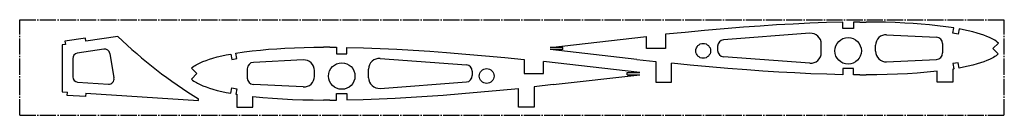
# Model space of a CAD drawing. Extents: x 48 to 978, y 6 to 96.
import ezdxf

# ---------------------------------------------------------------- set-up
doc = ezdxf.new("R2010")
doc.units = 0
doc.linetypes.add('SLD-ОСЕВАЯ', pattern=[19.05, 15.24, -1.27, 1.27, -1.27])
doc.linetypes.add('SLD-СПЛОШНАЯ', pattern=[0])
doc.layers.get('0').update_dxf_attribs({"linetype": 'CONTINUOUS'})

msp = doc.modelspace()

# ---------------------------------------------------------------- linework, layer by layer
at = {"color": 7, "linetype": 'SLD-ОСЕВАЯ'}
for p, q in [((48.1, 5.97), (48.1, 95.97)), ((48.1, 95.97), (978.1, 95.97)), ((978.1, 5.97), (978.1, 95.97)), ((48.1, 5.97), (978.1, 5.97))]:
    msp.add_line(p, q, dxfattribs=at)
at = {"color": 7, "linetype": 'SLD-СПЛОШНАЯ'}
for p, q in [((825.68, 87.71), (825.68, 93.63)), ((835.66, 93.77), (835.66, 87.71)), ((841.73, 93.8), (847.72, 93.8)), ((835.66, 87.71), (825.68, 87.71)), ((929.64, 83.17), (930.49, 88.23)), ((935.42, 87.39), (934.58, 82.35)), ((110.14, 78.66), (90.77, 75.7)), ((90.77, 75.7), (91.22, 72.73)), ((110.59, 75.7), (110.14, 78.66)), ((140.79, 80.32), (110.59, 75.7)), ((549.14, 69.91), (640.17, 80.32)), ((640.17, 68.91), (640.17, 80.32)), ((658.17, 82.24), (658.17, 68.91)), ((794.45, 83.17), (712.9, 77.13)), ((866.92, 81.84), (914.09, 79.53)), ((934.58, 82.35), (929.64, 83.17)), ((91.22, 72.73), (88.18, 72.26)), ((88.18, 72.26), (88.18, 28.15)), ((127.65, 68.19), (102.42, 64.33)), ((341.17, 70.08), (335.18, 70.08)), ((347.24, 70.04), (347.24, 63.99)), ((357.22, 63.99), (357.22, 69.91)), ((561.01, 69.91), (549.14, 69.91)), ((631.06, 58.54), (549.14, 67.91)), ((561.01, 67.91), (549.14, 67.91)), ((561.01, 67.91), (561.01, 69.91)), ((658.17, 68.91), (640.17, 68.91)), ((707.34, 71.15), (707.34, 67.03)), ((805.19, 64.98), (805.19, 73.2)), ((856.43, 66.33), (856.43, 71.86)), ((919.79, 73.53), (919.79, 64.65)), ((967.38, 68.91), (972.48, 73.97)), ((967.38, 68.91), (972.45, 63.81)), ((98.18, 59.39), (98.18, 42.21)), ((133.34, 64.06), (137.12, 41.14)), ((247.48, 63.67), (248.33, 58.62)), ((248.33, 58.62), (253.26, 59.45)), ((253.26, 59.45), (252.41, 64.5)), ((315.98, 58.12), (268.81, 55.8)), ((347.24, 63.99), (357.22, 63.99)), ((388.45, 59.45), (470, 53.41)), ((524.73, 58.52), (524.73, 45.18)), ((542.73, 45.18), (542.73, 56.59)), ((633.76, 46.18), (542.73, 56.59)), ((631.06, 58.54), (648.9, 56.54)), ((648.9, 56.54), (648.9, 37.21)), ((794.45, 55.01), (712.9, 61.05)), ((866.92, 56.34), (914.09, 58.65)), ((215.52, 45.18), (210.42, 50.25)), ((263.11, 49.81), (263.11, 40.92)), ((326.47, 42.6), (326.47, 48.13)), ((377.71, 41.26), (377.71, 49.47)), ((475.56, 47.42), (475.56, 43.31)), ((663.63, 37.21), (663.63, 55.02)), ((825.68, 50.1), (825.68, 44.18)), ((835.66, 50.1), (825.68, 50.1)), ((835.66, 44.05), (835.66, 50.1)), ((914.55, 37.21), (914.55, 47.4)), ((929.55, 49.44), (929.55, 37.21)), ((934.58, 55.47), (929.64, 54.64)), ((929.64, 54.64), (930.49, 49.59)), ((935.42, 50.42), (934.58, 55.47)), ((102.86, 37.22), (131.87, 35.33)), ((215.52, 45.18), (210.45, 40.08)), ((388.45, 31.29), (470, 37.32)), ((524.73, 45.18), (542.73, 45.18)), ((551.84, 34.81), (633.76, 44.18)), ((621.89, 46.18), (633.76, 46.18)), ((621.89, 44.18), (621.89, 46.18)), ((621.89, 44.18), (633.76, 44.18)), ((648.9, 37.21), (663.63, 37.21)), ((841.73, 44.01), (847.72, 44.01)), ((929.55, 37.21), (914.55, 37.21)), ((88.18, 28.15), (93.27, 27.82)), ((247.48, 26.7), (248.33, 31.74)), ((248.33, 31.74), (253.26, 30.92)), ((253.26, 30.92), (252.41, 25.86)), ((315.98, 32.61), (268.81, 34.93)), ((519.27, 13.48), (519.27, 31.29)), ((551.84, 34.81), (534, 32.81)), ((534, 32.81), (534, 13.48)), ((93.06, 24.69), (93.27, 27.82)), ((110.4, 23.6), (93.06, 24.69)), ((110.59, 26.7), (110.4, 23.6)), ((110.59, 26.7), (217.13, 19.73)), ((217.13, 19.73), (217.13, 21.42)), ((253.35, 25.71), (253.35, 13.48)), ((268.35, 13.48), (268.35, 23.68)), ((341.17, 20.29), (335.18, 20.29)), ((347.24, 20.32), (347.24, 26.38)), ((347.24, 26.38), (357.22, 26.38)), ((357.22, 26.38), (357.22, 20.46)), ((253.35, 13.48), (268.35, 13.48)), ((534, 13.48), (519.27, 13.48))]:
    msp.add_line(p, q, dxfattribs=at)
for points in [[(825.68, 93.63), (810.01, 93.24), (794.35, 92.67), (778.7, 91.92), (763.05, 91.04), (747.41, 90.02), (731.78, 88.88), (713.36, 87.41), (694.96, 85.8), (676.56, 84.08), (658.17, 82.24)], [(841.73, 93.8), (838.33, 93.79), (835.66, 93.77)], [(930.49, 88.23), (922.82, 89.37), (915.12, 90.35), (907.41, 91.17), (899.69, 91.86), (891.97, 92.43), (884.23, 92.88), (875.12, 93.29), (865.99, 93.57), (856.86, 93.73), (847.72, 93.8)], [(972.48, 73.97), (971.46, 74.95), (970.36, 75.81), (969.19, 76.6), (967.97, 77.32), (966.74, 77.98), (964.25, 79.16), (961.73, 80.24), (958.68, 81.41), (955.6, 82.49), (952.47, 83.47), (948.25, 84.64), (943.99, 85.67), (939.71, 86.58), (935.42, 87.39)], [(252.41, 64.5), (260.08, 65.65), (267.78, 66.62), (275.49, 67.44), (283.21, 68.13), (290.94, 68.7), (298.67, 69.16), (307.79, 69.56), (316.91, 69.84), (326.04, 70.01), (335.18, 70.08)], [(341.17, 70.08), (344.57, 70.06), (347.24, 70.04)], [(357.22, 69.91), (372.89, 69.52), (388.55, 68.94), (404.21, 68.2), (419.85, 67.31), (435.49, 66.29), (451.12, 65.16), (469.54, 63.68), (487.95, 62.08), (506.34, 60.35), (524.73, 58.52)], [(210.42, 50.25), (211.44, 51.22), (212.54, 52.09), (213.71, 52.88), (214.93, 53.6), (216.17, 54.26), (218.65, 55.44), (221.17, 56.51), (224.22, 57.69), (227.3, 58.76), (230.43, 59.74), (234.66, 60.92), (238.91, 61.95), (243.19, 62.86), (247.48, 63.67)], [(972.45, 63.81), (971.43, 62.84), (970.32, 61.98), (969.15, 61.19), (967.94, 60.47), (966.7, 59.81), (964.22, 58.64), (961.7, 57.57), (958.66, 56.39), (955.57, 55.32), (952.45, 54.34), (948.23, 53.17), (943.98, 52.14), (939.71, 51.23), (935.42, 50.42)], [(825.68, 44.18), (810.52, 44.55), (795.37, 45.1), (780.23, 45.81), (765.09, 46.65), (749.97, 47.62), (734.84, 48.7), (717.03, 50.1), (699.22, 51.63), (681.42, 53.27), (663.63, 55.01)], [(914.55, 47.4), (905.22, 46.44), (895.88, 45.66), (886.53, 45.06), (877.17, 44.61), (867.36, 44.28), (857.55, 44.09), (847.72, 44.01)], [(930.49, 49.59), (929.96, 49.5), (929.55, 49.44)], [(210.45, 40.08), (211.47, 39.12), (212.58, 38.25), (213.75, 37.46), (214.96, 36.75), (216.2, 36.09), (218.68, 34.91), (221.2, 33.84), (224.24, 32.67), (227.33, 31.6), (230.45, 30.62), (234.67, 29.44), (238.92, 28.42), (243.19, 27.51), (247.48, 26.7)], [(841.73, 44.01), (838.33, 44.03), (835.66, 44.05)], [(357.22, 20.46), (372.38, 20.83), (387.53, 21.38), (402.67, 22.08), (417.81, 22.93), (432.94, 23.89), (448.06, 24.97), (465.87, 26.38), (483.68, 27.9), (501.48, 29.54), (519.27, 31.29)], [(252.41, 25.86), (252.94, 25.78), (253.35, 25.71)], [(268.35, 23.68), (277.68, 22.71), (287.02, 21.94), (296.37, 21.33), (305.73, 20.88), (315.54, 20.56), (325.35, 20.37), (335.18, 20.29)], [(341.17, 20.29), (344.57, 20.3), (347.24, 20.32)]]:
    msp.add_lwpolyline(points, dxfattribs=at)
for centre, radius in [((830.59, 66.67), 12.5), ((693.67, 66.67), 7), ((352.31, 42.95), 12.5), ((489.23, 42.95), 7)]:
    msp.add_circle(centre, radius, dxfattribs=at)
for centre, radius, start, end in [((445.52, 396.34), 439.01, 226.04273, 238.65286), ((713.34, 71.15), 6, 94.23468, 180), ((795.19, 73.2), 10, 0, 94.23468), ((866.43, 71.86), 10, 87.1895, 180), ((913.79, 73.53), 6, 0, 87.1895), ((128.41, 63.25), 5, 9.37444, 98.70457), ((713.34, 67.03), 6, 180, 265.76532), ((866.43, 66.33), 10, 180, 272.8105), ((103.18, 59.39), 5, 98.70457, 180), ((269.11, 49.81), 6, 92.8105, 180), ((316.47, 48.13), 10, 0, 92.8105), ((387.71, 49.47), 10, 85.76532, 180), ((795.19, 64.98), 10, 265.76532, 0), ((913.79, 64.65), 6, 272.8105, 0), ((469.56, 47.42), 6, 0, 85.76532), ((103.18, 42.21), 5, 180, 266.27755), ((132.19, 40.32), 5, 266.27755, 9.37444), ((269.11, 40.92), 6, 180, 267.1895), ((316.47, 42.6), 10, 267.1895, 0), ((387.71, 41.26), 10, 180, 274.23468), ((469.56, 43.31), 6, 274.23468, 0)]:
    msp.add_arc(centre, radius, start, end, dxfattribs=at)

doc.saveas('drawing.dxf')
